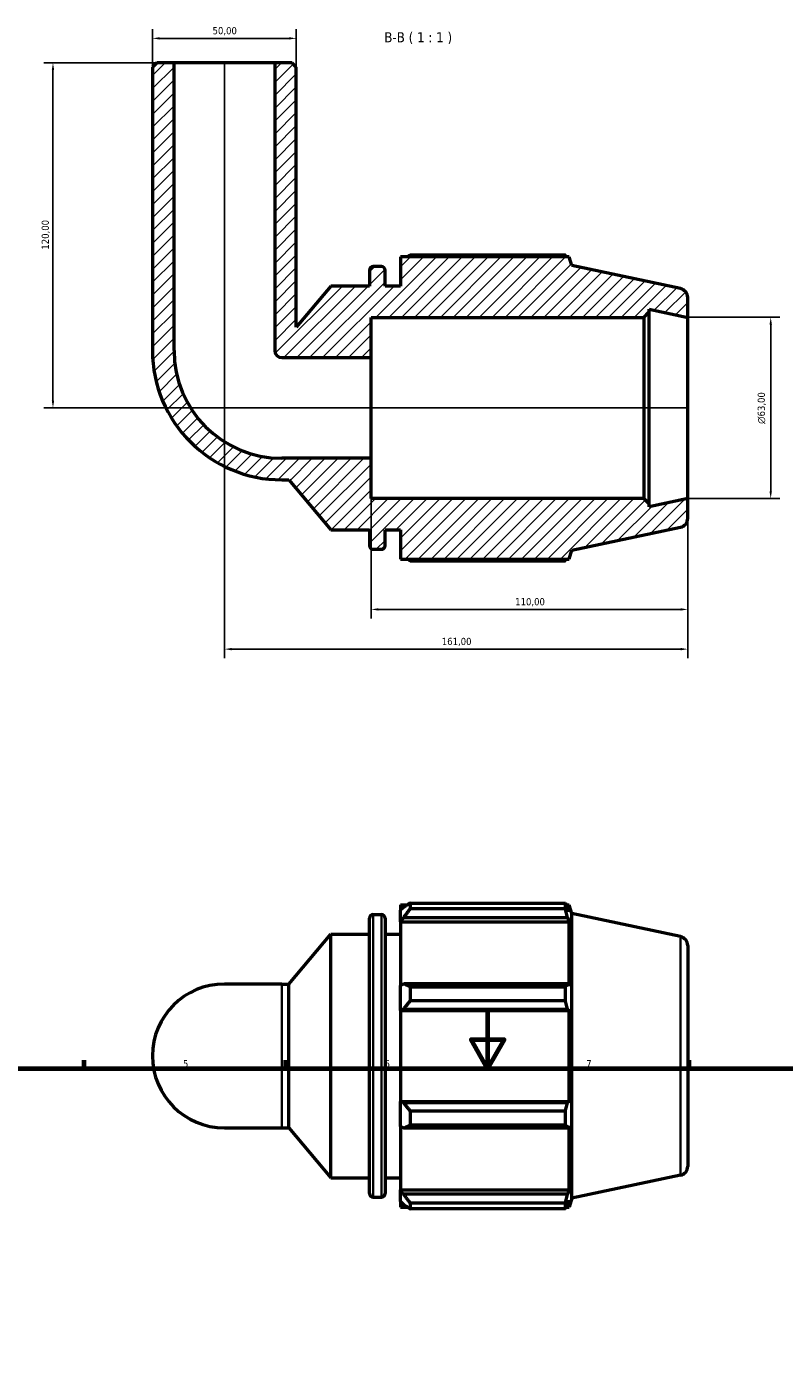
# Model space of a CAD drawing. Header units: millimetres. Extents: x 0 to 931, y 0 to 936.
# Tile 5 of 6: x 260 to 524, y 468 to 936. Entities that reach past the tile are written whole.
import ezdxf

# ---------------------------------------------------------------- set-up
doc = ezdxf.new("R2010")
doc.units = ezdxf.units.MM
for name, color, linetype, lineweight in [('Border (ISO)', 7, 'Continuous', 70), ('Dimension (ISO)', 7, 'Continuous', 25), ('Hatch (ISO)', 7, 'Continuous', 18), ('Symbol (ISO)', 7, 'Continuous', 25), ('Visible (ISO)', 7, 'Continuous', 50), ('Visible Narrow (ISO)', 7, 'Continuous', 35)]:
    doc.layers.add(name, color=color, linetype=linetype, lineweight=lineweight)
doc.styles.add('Label Text (ISO)', font='tahoma.ttf')
doc.styles.add('Note Text (ISO)', font='tahoma.ttf')
doc.dimstyles.new('Default (ISO)', dxfattribs={"dimtxt": 2.5, "dimasz": 2.5, "dimexe": 3.175, "dimexo": 0, "dimgap": 0.762, "dimtad": 1, "dimrnd": 1e-08, "dimzin": 0, "dimtxsty": 'Note Text (ISO)', "dimcen": 0.09, "dimdle": 10, "dimclrd": 256, "dimclre": 256, "dimclrt": 256, "dimazin": 0, "dimtfac": 1.40208, "dimtmove": 0, "dimatfit": 3, "dimfxl": 1, "dimtolj": 1, "dimtzin": 0, "dimlwd": -1, "dimlwe": -1, "dimarcsym": 0})

# ---------------------------------------------------------------- blocks, each defined once
blk = doc.blocks.new('Borders Default Border')
at = {"layer": 'Border (ISO)'}
for p, q in [((280.33, 574), (280.33, 576.9)), ((350.42, 574), (350.42, 576.9)), ((490.58, 574), (490.58, 576.9))]:
    blk.add_line(p, q, dxfattribs=at)
at = {"layer": 'Border (ISO)', "flags": 128}
for points in [[(420.5, 594), (420.5, 574), (414.73, 584), (426.27, 584), (420.5, 574)], [(20, 20), (20, 574), (821, 574), (821, 20), (20, 20)]]:
    blk.add_lwpolyline(points, dxfattribs=at)
at = {"layer": 'Border (ISO)', "color": 232, "true_color": 0xca0064, "char_height": 2.5, "attachment_point": 7, "style": 'Note Text (ISO)'}
for s, insert in [('5', (314.64, 574.35)), ('6', (384.66, 574.35)), ('7', (454.77, 574.4))]:
    blk.add_mtext(s, dxfattribs=dict(at, insert=insert))
blk = doc.blocks.new('*D7')
at = {"layer": 'Defpoints', "color": 0, "transparency": 16777216}
for p in [(490.03, 835.15), (490.03, 772.15), (518.86, 772.15)]:
    blk.add_point(p, dxfattribs=at)
at = {"layer": 'Dimension (ISO)', "transparency": 16777216}
for p, q in [((490.03, 835.15), (522.04, 835.15)), ((518.86, 832.65), (518.86, 774.65)), ((490.03, 772.15), (522.04, 772.15))]:
    blk.add_line(p, q, dxfattribs=at)
for points in [[(518.45, 832.65), (519.28, 832.65), (518.86, 835.15)], [(518.45, 774.65), (519.28, 774.65), (518.86, 772.15)]]:
    blk.add_solid(points, dxfattribs=at)
at = {"layer": 'Dimension (ISO)', "color": 232, "true_color": 0xca0064, "transparency": 16777216, "insert": (514.34, 798.09), "char_height": 2.5, "attachment_point": 1, "rotation": 90, "style": 'Note Text (ISO)'}
blk.add_mtext('\\A1;\\fAIGDT|b0|i0;\\H2.5000;\\ln\\fTahoma|b0|i0;\\H2.5000;63,00', dxfattribs=at)
blk = doc.blocks.new('*D8')
at = {"layer": 'Defpoints', "color": 0, "transparency": 16777216}
for p in [(380.03, 786.15), (490.03, 772.15), (380.03, 733.59)]:
    blk.add_point(p, dxfattribs=at)
at = {"layer": 'Dimension (ISO)', "transparency": 16777216}
for p, q in [((380.03, 786.15), (380.03, 730.41)), ((490.03, 772.15), (490.03, 730.41)), ((487.53, 733.59), (382.53, 733.59))]:
    blk.add_line(p, q, dxfattribs=at)
for points in [[(382.53, 734.01), (382.53, 733.17), (380.03, 733.59)], [(487.53, 734.01), (487.53, 733.17), (490.03, 733.59)]]:
    blk.add_solid(points, dxfattribs=at)
at = {"layer": 'Dimension (ISO)', "color": 232, "true_color": 0xca0064, "transparency": 16777216, "insert": (430.08, 737.52), "char_height": 2.5, "attachment_point": 1, "style": 'Note Text (ISO)'}
blk.add_mtext('\\A1;110,00', dxfattribs=at)
blk = doc.blocks.new('*D9')
at = {"layer": 'Defpoints', "color": 0, "transparency": 16777216}
for p in [(329.03, 923.65), (490.03, 772.15), (329.03, 719.78)]:
    blk.add_point(p, dxfattribs=at)
at = {"layer": 'Dimension (ISO)', "transparency": 16777216}
for p, q in [((329.03, 923.65), (329.03, 716.6)), ((490.03, 772.15), (490.03, 716.6)), ((487.53, 719.78), (331.53, 719.78))]:
    blk.add_line(p, q, dxfattribs=at)
for points in [[(331.53, 720.19), (331.53, 719.36), (329.03, 719.78)], [(487.53, 720.19), (487.53, 719.36), (490.03, 719.78)]]:
    blk.add_solid(points, dxfattribs=at)
at = {"layer": 'Dimension (ISO)', "color": 232, "true_color": 0xca0064, "transparency": 16777216, "insert": (404.58, 723.71), "char_height": 2.5, "attachment_point": 1, "style": 'Note Text (ISO)'}
blk.add_mtext('\\A1;161,00', dxfattribs=at)
blk = doc.blocks.new('*D10')
at = {"layer": 'Defpoints', "color": 0, "transparency": 16777216}
for p in [(354.03, 932.15), (304.03, 922.15), (354.03, 922.15)]:
    blk.add_point(p, dxfattribs=at)
at = {"layer": 'Dimension (ISO)', "transparency": 16777216}
for p, q in [((304.03, 922.15), (304.03, 935.32)), ((306.53, 932.15), (351.53, 932.15)), ((354.03, 922.15), (354.03, 935.32))]:
    blk.add_line(p, q, dxfattribs=at)
for points in [[(306.53, 932.56), (306.53, 931.73), (304.03, 932.15)], [(351.53, 932.56), (351.53, 931.73), (354.03, 932.15)]]:
    blk.add_solid(points, dxfattribs=at)
at = {"layer": 'Dimension (ISO)', "color": 232, "true_color": 0xca0064, "transparency": 16777216, "insert": (324.93, 936.08), "char_height": 2.5, "attachment_point": 1, "style": 'Note Text (ISO)'}
blk.add_mtext('\\A1;50,00', dxfattribs=at)
blk = doc.blocks.new('*D12')
at = {"layer": 'Defpoints', "color": 0, "transparency": 16777216}
for p in [(311.53, 923.65), (269.48, 803.65), (490.03, 803.65)]:
    blk.add_point(p, dxfattribs=at)
at = {"layer": 'Dimension (ISO)', "transparency": 16777216}
for p, q in [((311.53, 923.65), (266.3, 923.65)), ((269.48, 921.15), (269.48, 806.15)), ((490.03, 803.65), (266.3, 803.65))]:
    blk.add_line(p, q, dxfattribs=at)
for points in [[(269.06, 921.15), (269.89, 921.15), (269.48, 923.65)], [(269.06, 806.15), (269.89, 806.15), (269.48, 803.65)]]:
    blk.add_solid(points, dxfattribs=at)
at = {"layer": 'Dimension (ISO)', "color": 232, "true_color": 0xca0064, "transparency": 16777216, "insert": (265.54, 858.69), "char_height": 2.5, "attachment_point": 1, "rotation": 90, "style": 'Note Text (ISO)'}
blk.add_mtext('\\A1;120,00', dxfattribs=at)

msp = doc.modelspace()

# ---------------------------------------------------------------- hatches: boundary and pattern name
at = {"layer": 'Hatch (ISO)'}
h = msp.add_hatch(dxfattribs=at)
h.set_pattern_fill('ANSI31', color=256, scale=25.4, style=0)
h.set_pattern_definition([(45, (0, 0), (-2.245064, 2.245064), [])])
edge = h.paths.add_edge_path()
edge.add_line((354.031, 922.146), (352.531, 923.646))
edge.add_line((352.531, 923.646), (346.531, 923.646))
edge.add_line((346.531, 923.646), (346.531, 823.646))
edge.add_ellipse((349.031, 823.646), major_axis=(-2.5, 0), ratio=1, start_angle=0, end_angle=90)
edge.add_line((349.031, 821.146), (380.031, 821.146))
edge.add_line((380.031, 821.146), (380.031, 835.146))
edge.add_line((380.031, 835.146), (474.725, 835.146))
edge.add_line((474.725, 835.146), (476.615, 837.036))
edge.add_line((476.615, 837.036), (476.615, 837.997))
edge.add_line((476.615, 837.997), (490.031, 835.146))
edge.add_line((490.031, 835.146), (490.031, 842.045))
edge.add_ellipse((486.881, 842.045), major_axis=(3.15, 0), ratio=1, start_angle=0, end_angle=78)
edge.add_line((487.536, 845.126), (449.781, 853.151))
edge.add_line((449.781, 853.151), (448.794, 856.191))
edge.add_line((448.794, 856.191), (390.211, 856.191))
edge.add_line((390.211, 856.191), (390.211, 846.021))
edge.add_line((390.211, 846.021), (384.845, 846.021))
edge.add_line((384.845, 846.021), (384.845, 851.541))
edge.add_ellipse((383.585, 851.541), major_axis=(1.26, 0), ratio=1, start_angle=0, end_angle=90)
edge.add_line((383.585, 852.801), (380.738, 852.801))
edge.add_ellipse((380.738, 851.541), major_axis=(0, 1.26), ratio=1, start_angle=0, end_angle=90)
edge.add_line((379.478, 851.541), (379.478, 846.021))
edge.add_line((379.478, 846.021), (366.061, 846.021))
edge.add_line((366.061, 846.021), (354.031, 831.684))
edge.add_line((354.031, 831.684), (354.031, 922.146))
edge = h.paths.add_edge_path()
edge.add_line((305.531, 923.646), (304.031, 922.146))
edge.add_line((304.031, 922.146), (304.031, 823.646))
edge.add_ellipse((349.031, 823.646), major_axis=(-45, 0), ratio=1, start_angle=0, end_angle=90)
edge.add_line((349.031, 778.646), (351.482, 778.646))
edge.add_line((351.482, 778.646), (366.061, 761.271))
edge.add_line((366.061, 761.271), (379.478, 761.271))
edge.add_line((379.478, 761.271), (379.478, 755.751))
edge.add_ellipse((380.738, 755.751), major_axis=(-1.26, 0), ratio=1, start_angle=0, end_angle=90)
edge.add_line((380.738, 754.491), (383.585, 754.491))
edge.add_ellipse((383.585, 755.751), major_axis=(0, -1.26), ratio=1, start_angle=0, end_angle=90)
edge.add_line((384.845, 755.751), (384.845, 761.271))
edge.add_line((384.845, 761.271), (390.211, 761.271))
edge.add_line((390.211, 761.271), (390.211, 751.101))
edge.add_line((390.211, 751.101), (448.794, 751.101))
edge.add_line((448.794, 751.101), (449.781, 754.14))
edge.add_line((449.781, 754.14), (487.536, 762.165))
edge.add_ellipse((486.881, 765.246), major_axis=(0.655, -3.081), ratio=1, start_angle=0, end_angle=78)
edge.add_line((490.031, 765.246), (490.031, 772.146))
edge.add_line((490.031, 772.146), (476.615, 769.294))
edge.add_line((476.615, 769.294), (476.615, 770.256))
edge.add_line((476.615, 770.256), (474.725, 772.146))
edge.add_line((474.725, 772.146), (380.031, 772.146))
edge.add_line((380.031, 772.146), (380.031, 786.146))
edge.add_line((380.031, 786.146), (349.031, 786.146))
edge.add_ellipse((349.031, 823.646), major_axis=(0, -37.5), ratio=1, start_angle=270, end_angle=360, ccw=False)
edge.add_line((311.531, 823.646), (311.531, 923.646))
edge.add_line((311.531, 923.646), (305.531, 923.646))

# ---------------------------------------------------------------- linework, layer by layer
at = {"layer": 'Visible (ISO)'}
for p, q in [((305.531, 923.646), (304.031, 922.146)), ((304.031, 922.146), (304.031, 823.646)), ((311.531, 923.646), (305.531, 923.646)), ((311.531, 823.646), (311.531, 923.646)), ((346.531, 923.646), (311.531, 923.646)), ((352.531, 923.646), (346.531, 923.646)), ((346.531, 923.646), (346.531, 823.646)), ((354.031, 922.146), (352.531, 923.646)), ((354.031, 831.684), (354.031, 922.146)), ((447.509, 856.808), (393.601, 856.808)), ((383.585, 852.801), (380.738, 852.801)), ((448.794, 856.191), (390.211, 856.191)), ((390.211, 856.191), (390.211, 846.021)), ((449.781, 853.151), (448.794, 856.191)), ((487.536, 845.126), (449.781, 853.151)), ((379.478, 851.541), (379.478, 846.021)), ((384.845, 846.021), (384.845, 851.541)), ((366.061, 846.021), (354.031, 831.684)), ((379.478, 846.021), (366.061, 846.021)), ((390.211, 846.021), (384.845, 846.021)), ((476.615, 837.036), (476.615, 837.997)), ((476.615, 837.997), (490.031, 835.146)), ((490.031, 835.146), (490.031, 842.045)), ((380.031, 821.146), (380.031, 835.146)), ((380.031, 835.146), (474.725, 835.146)), ((474.725, 835.146), (476.615, 837.036)), ((474.725, 835.146), (474.725, 772.146)), ((476.615, 770.256), (476.615, 837.036)), ((490.031, 772.146), (490.031, 835.146)), ((349.031, 821.146), (380.031, 821.146)), ((380.031, 786.146), (380.031, 821.146)), ((380.031, 786.146), (349.031, 786.146)), ((380.031, 772.146), (380.031, 786.146)), ((349.031, 778.646), (351.482, 778.646)), ((351.482, 778.646), (366.061, 761.271)), ((474.725, 772.146), (380.031, 772.146)), ((476.615, 770.256), (474.725, 772.146)), ((490.031, 772.146), (476.615, 769.294)), ((476.615, 769.294), (476.615, 770.256)), ((490.031, 765.246), (490.031, 772.146)), ((366.061, 761.271), (379.478, 761.271)), ((379.478, 761.271), (379.478, 755.751)), ((384.845, 755.751), (384.845, 761.271)), ((384.845, 761.271), (390.211, 761.271)), ((390.211, 761.271), (390.211, 751.101)), ((449.781, 754.14), (487.536, 762.165)), ((380.738, 754.491), (383.585, 754.491)), ((448.794, 751.101), (449.781, 754.14)), ((390.211, 751.101), (448.794, 751.101)), ((393.601, 750.483), (447.509, 750.483)), ((380.738, 627.496), (383.585, 627.496)), ((390.211, 630.886), (390.211, 628.993)), ((390.211, 630.886), (392.617, 630.886)), ((391.341, 630.07), (390.211, 628.993)), ((390.211, 625.45), (390.211, 628.993)), ((393.601, 631.503), (393.601, 629.46)), ((393.601, 631.503), (447.509, 631.503)), ((447.509, 629.46), (393.601, 629.46)), ((447.509, 629.46), (447.509, 631.503)), ((447.828, 630.886), (448.794, 630.886)), ((448.794, 628.454), (448.243, 630.07)), ((449.781, 627.846), (448.794, 630.886)), ((448.794, 628.454), (448.794, 630.886)), ((449.781, 528.835), (449.781, 627.846)), ((487.536, 619.821), (449.781, 627.846)), ((379.478, 530.446), (379.478, 626.236)), ((384.845, 626.236), (384.845, 530.446)), ((390.211, 625.45), (391.341, 626.452)), ((390.211, 624.949), (390.211, 625.45)), ((390.211, 624.949), (390.211, 602.864)), ((390.211, 624.949), (448.794, 624.949)), ((391.341, 626.452), (448.243, 626.452)), ((448.243, 626.452), (448.794, 624.949)), ((448.794, 602.603), (448.794, 624.949)), ((351.482, 603.341), (366.061, 620.716)), ((366.061, 535.966), (366.061, 620.716)), ((366.061, 620.716), (379.478, 620.716)), ((384.845, 620.716), (390.211, 620.716)), ((490.031, 616.74), (490.031, 539.941)), ((349.031, 603.341), (329.031, 603.341)), ((349.031, 603.341), (351.482, 603.341)), ((351.482, 553.341), (351.482, 603.341)), ((391.341, 603.386), (390.211, 602.864)), ((390.211, 594.311), (390.211, 602.864)), ((448.243, 603.386), (391.341, 603.386)), ((393.601, 602.404), (393.601, 597.472)), ((393.601, 602.404), (447.509, 602.404)), ((447.509, 597.472), (447.509, 602.404)), ((448.794, 602.603), (448.243, 603.386)), ((390.211, 594.311), (391.341, 594.651)), ((391.341, 594.651), (448.243, 594.651)), ((447.509, 597.472), (393.601, 597.472)), ((448.243, 594.651), (448.794, 594.141)), ((390.211, 594.141), (390.211, 594.311)), ((390.211, 594.141), (390.211, 562.54)), ((390.211, 594.141), (448.794, 594.141)), ((448.794, 562.54), (448.794, 594.141)), ((390.211, 562.37), (390.211, 562.54)), ((390.211, 562.54), (448.794, 562.54)), ((390.211, 553.817), (390.211, 562.37)), ((391.341, 562.03), (390.211, 562.37)), ((448.243, 562.03), (391.341, 562.03)), ((448.794, 562.54), (448.243, 562.03)), ((393.601, 559.209), (393.601, 554.277)), ((393.601, 559.209), (447.509, 559.209)), ((447.509, 554.277), (447.509, 559.209)), ((329.031, 553.341), (349.031, 553.341)), ((349.031, 553.341), (351.482, 553.341)), ((351.482, 553.341), (366.061, 535.966)), ((390.211, 553.817), (391.341, 553.295)), ((390.211, 553.817), (390.211, 531.733)), ((391.341, 553.295), (448.243, 553.295)), ((447.509, 554.277), (393.601, 554.277)), ((448.243, 553.295), (448.794, 554.078)), ((448.794, 531.733), (448.794, 554.078)), ((366.061, 535.966), (379.478, 535.966)), ((384.845, 535.966), (390.211, 535.966)), ((487.536, 536.86), (449.781, 528.835)), ((380.738, 529.186), (383.585, 529.186)), ((390.211, 531.231), (390.211, 531.733)), ((390.211, 531.733), (448.794, 531.733)), ((390.211, 527.689), (390.211, 531.231)), ((391.341, 530.229), (390.211, 531.231)), ((448.243, 530.229), (391.341, 530.229)), ((448.794, 531.733), (448.243, 530.229)), ((390.211, 527.689), (391.341, 526.611)), ((390.211, 527.689), (390.211, 525.796)), ((390.211, 525.796), (392.617, 525.796)), ((393.601, 527.221), (393.601, 525.178)), ((393.601, 527.221), (447.509, 527.221)), ((447.509, 525.178), (393.601, 525.178)), ((447.509, 525.178), (447.509, 527.221)), ((447.828, 525.796), (448.794, 525.796)), ((448.243, 526.611), (448.794, 528.228)), ((449.781, 528.835), (448.794, 525.796)), ((448.794, 525.796), (448.794, 528.228))]:
    msp.add_line(p, q, dxfattribs=at)
for centre, radius, start, end in [((380.738, 851.541), 1.26, 90, 180), ((383.585, 851.541), 1.26, 0, 90), ((486.881, 842.045), 3.15, 0, 78), ((349.031, 823.646), 45, 180, 270), ((349.031, 823.646), 37.5, 180, 270), ((349.031, 823.646), 2.5, 180, 270), ((486.881, 765.246), 3.15, 282, 0), ((380.738, 755.751), 1.26, 180, 270), ((383.585, 755.751), 1.26, 270, 0), ((380.738, 626.236), 1.26, 90, 180), ((383.585, 626.236), 1.26, 0, 90), ((486.881, 616.74), 3.15, 0, 78), ((329.031, 578.341), 25, 90, 270), ((486.881, 539.941), 3.15, 282, 0), ((380.738, 530.446), 1.26, 180, 270), ((383.585, 530.446), 1.26, 270, 0)]:
    msp.add_arc(centre, radius, start, end, dxfattribs=at)
for points, weights in [([(392.617, 856.191), (393.101, 856.497), (393.601, 856.808)], [1.01279182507, 1.0150877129, 1.01723807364]), ([(447.828, 856.191), (447.671, 856.497), (447.509, 856.808)], [1.00103865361, 1.00059331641, 1]), ([(393.601, 750.483), (393.101, 750.795), (392.617, 751.101)], [1.01723807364, 1.0150877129, 1.01279182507]), ([(447.509, 750.483), (447.671, 750.795), (447.828, 751.101)], [1, 1.00059331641, 1.00103865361]), ([(393.601, 631.503), (392.426, 630.772), (391.341, 630.07)], [1.01723807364, 1.01220481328, 1.00637425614]), ([(391.341, 626.452), (392.426, 627.925), (393.601, 629.46)], [1.00637425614, 1.01220481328, 1.01723807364]), ([(447.509, 631.503), (447.89, 630.772), (448.243, 630.07)], [1, 1.00139382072, 1.00197098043]), ([(448.243, 626.452), (447.89, 627.925), (447.509, 629.46)], [1.00197098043, 1.00139382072, 1]), ([(393.601, 602.404), (392.426, 602.905), (391.341, 603.386)], [1.01723807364, 1.01220481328, 1.00637425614]), ([(447.509, 602.404), (447.89, 602.905), (448.243, 603.386)], [1, 1.00139382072, 1.00197098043]), ([(391.341, 594.651), (392.426, 596.033), (393.601, 597.472)], [1.00637425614, 1.01220481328, 1.01723807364]), ([(448.243, 594.651), (447.89, 596.033), (447.509, 597.472)], [1.00197098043, 1.00139382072, 1]), ([(393.601, 559.209), (392.426, 560.649), (391.341, 562.03)], [1.01723807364, 1.01220481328, 1.00637425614]), ([(447.509, 559.209), (447.89, 560.649), (448.243, 562.03)], [1, 1.00139382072, 1.00197098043]), ([(391.341, 553.295), (392.426, 553.776), (393.601, 554.277)], [1.00637425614, 1.01220481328, 1.01723807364]), ([(448.243, 553.295), (447.89, 553.776), (447.509, 554.277)], [1.00197098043, 1.00139382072, 1]), ([(393.601, 527.221), (392.426, 528.756), (391.341, 530.229)], [1.01723807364, 1.01220481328, 1.00637425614]), ([(447.509, 527.221), (447.89, 528.756), (448.243, 530.229)], [1, 1.00139382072, 1.00197098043]), ([(391.341, 526.611), (392.426, 525.909), (393.601, 525.178)], [1.00637425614, 1.01220481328, 1.01723807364]), ([(448.243, 526.611), (447.89, 525.909), (447.509, 525.178)], [1.00197098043, 1.00139382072, 1])]:
    msp.add_rational_spline(points, weights, degree=2, dxfattribs=at)
at = {"layer": 'Visible Narrow (ISO)'}
for p, q in [((380.738, 626.89), (380.738, 529.791)), ((383.585, 529.791), (383.585, 626.89)), ((487.536, 537.371), (487.536, 619.31)), ((349.031, 553.648), (349.031, 603.033))]:
    msp.add_line(p, q, dxfattribs=at)

# ---------------------------------------------------------------- block references
msp.add_blockref('Borders Default Border', (0, 0))

# ---------------------------------------------------------------- texts
at = {"layer": 'Symbol (ISO)', "insert": (384.592, 930.146), "char_height": 3.5, "attachment_point": 7, "style": 'Label Text (ISO)'}
msp.add_mtext('B-B ( 1 : 1 )', dxfattribs=at)

# ---------------------------------------------------------------- dimensions: what is measured, and where the dimension line sits
at = {"layer": 'Dimension (ISO)'}
for base, p1, p2, angle, picture, middle in [((354.031, 932.146), (304.031, 922.146), (354.031, 922.146), 180, '*D10', (329.031, 932.146)), ((269.476, 803.646), (311.531, 923.646), (490.031, 803.646), 270, '*D12', (269.476, 863.646)), ((329.031, 719.776), (490.031, 772.146), (329.031, 923.646), 180, '*D9', (409.531, 719.776)), ((380.031, 733.588), (490.031, 772.146), (380.031, 786.146), 180, '*D8', (435.031, 733.588))]:
    dim = msp.add_linear_dim(base=base, p1=p1, p2=p2, angle=angle, dimstyle='Default (ISO)', override={"dimdec": 2, "dimtp": 0, "dimtm": 0, "dimtdec": 2, "dimtofl": 0, "dimatfit": 1}, dxfattribs=at)
    dim.commit()
    dim.dimension.update_dxf_attribs({"geometry": picture, "text_midpoint": middle, "dimtype": 160})
dim = msp.add_linear_dim(base=(518.863, 772.146), p1=(490.031, 835.146), p2=(490.031, 772.146), angle=90, text='\\fAIGDT|b0|i0;\\H2.5000;\\ln\\fTahoma|b0|i0;\\H2.5000;<>', dimstyle='Default (ISO)', override={"dimdec": 2, "dimtp": 0, "dimtm": 0, "dimtdec": 2, "dimtofl": 0, "dimatfit": 1}, dxfattribs=at)
dim.commit()
dim.dimension.update_dxf_attribs({"geometry": '*D7', "text_midpoint": (518.863, 803.646), "dimtype": 160})

doc.saveas('drawing.dxf')
